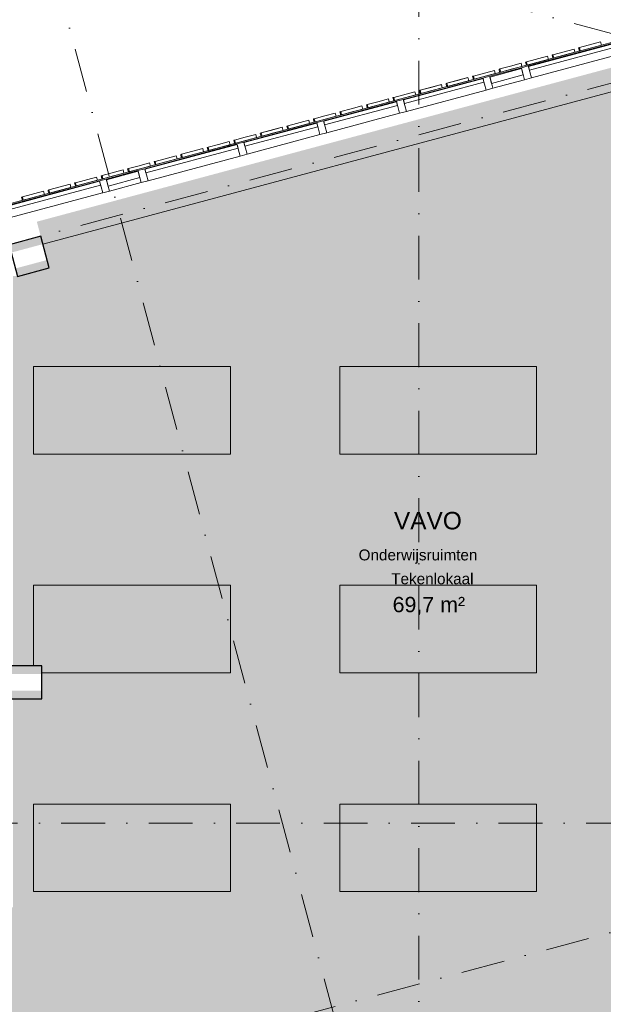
# Model space of a CAD drawing. Header units: millimetres. Extents: x -2530 to 151695, y -8763 to 71774.
# Tile 42 of 256: x 32389 to 37728, y 29343 to 38346. Entities that reach past the tile are written whole.
import ezdxf

# ---------------------------------------------------------------- set-up
doc = ezdxf.new("R2010")
doc.units = ezdxf.units.MM
doc.linetypes.add('RR_Level', pattern=[800, 400, -200, 0, -200])
for name, color, linetype, lineweight in [('A-AREA-____-IDEN', 2, 'Continuous', 13), ('A-AREA-____-PATT', 32, 'Continuous', 9), ('A-FLOR-____-OTLN', 192, 'Continuous', 18), ('A-GLAZ-CURT-MCUT', 52, 'Continuous', 13), ('A-GLAZ-CURT-OTLN', 52, 'Continuous', 13), ('A-GLAZ-CWMG-MCUT', 51, 'Continuous', 13), ('A-GLAZ-CWMG-OTLN', 51, 'Continuous', 13), ('A-WALL-____-OTLN', 113, 'Continuous', 18), ('I-FURN-____-OTLN', 30, 'Continuous', 13), ('S-COLS-____-MCUT', 52, 'Continuous', 25), ('S-COLS-____-OTLN', 52, 'Continuous', 18), ('S-GRID-____-OTLN', 1, 'Continuous', 9)]:
    doc.layers.add(name, color=color, linetype=linetype, lineweight=lineweight)
doc.styles.add('Arial_1', font='arial.ttf', dxfattribs={"height": 100})
doc.styles.add('Arial_B', font='txt', dxfattribs={"height": 160})
doc.styles.add('Arial_B_1', font='txt', dxfattribs={"height": 100})
doc.styles.add('Arial_I', font='txt', dxfattribs={"height": 140})

# ---------------------------------------------------------------- blocks, each defined once
blk = doc.blocks.new('System Panel - Triple glas-689146-plot_V2 Copy 1')
at = {"layer": 'A-GLAZ-CURT-MCUT', "color": 250, "lineweight": 9}
for p, q in [((377, 52.5), (-377, 52.5)), ((-377, 52.5), (-377, 17.5)), ((-377, 17.5), (377, 17.5)), ((377, 17.5), (377, 52.5))]:
    blk.add_line(p, q, dxfattribs=at)
blk = doc.blocks.new('Rectangular Mullion - 65 x 114mm-V186-plot_V2 Copy 1')
at = {"layer": 'A-GLAZ-CWMG-OTLN', "color": 250, "lineweight": 9}
for p, q in [((36626.3, 37811.9), (35898, 37616.7)), ((36655.8, 37701.7), (35927.5, 37506.6))]:
    blk.add_line(p, q, dxfattribs=at)
blk = doc.blocks.new('Rectangular Mullion - 65 x 114mm-683247-plot_V2 Copy 1')
at = {"layer": 'A-GLAZ-CWMG-MCUT', "color": 250, "lineweight": 9}
for p, q in [((-32.5, 57), (32.5, 57)), ((-32.5, -57), (-32.5, 57)), ((32.5, 57), (32.5, -57)), ((32.5, -57), (-32.5, -57))]:
    blk.add_line(p, q, dxfattribs=at)
blk = doc.blocks.new('System Panel - 027_Solid-683259-plot_V2 Copy 1')
at = {"layer": 'A-GLAZ-CURT-MCUT', "color": 250, "lineweight": 9}
for p, q in [((150, 49.5), (-150, 49.5)), ((-150, 49.5), (-150, -10.5)), ((150, -10.5), (150, 49.5)), ((-150, -10.5), (150, -10.5))]:
    blk.add_line(p, q, dxfattribs=at)
blk = doc.blocks.new('System Panel - Triple glas-683258-plot_V2 Copy 1')
at = {"layer": 'A-GLAZ-CURT-MCUT', "color": 250, "lineweight": 9}
for p, q in [((436.25, 52.5), (-436.25, 52.5)), ((-436.25, 52.5), (-436.25, 17.5)), ((-436.25, 17.5), (436.25, 17.5)), ((436.25, 17.5), (436.25, 52.5))]:
    blk.add_line(p, q, dxfattribs=at)
blk = doc.blocks.new('Rectangular Mullion - 65 x 114mm-683244-plot_V2 Copy 1')
at = {"layer": 'A-GLAZ-CWMG-OTLN', "color": 250, "lineweight": 9}
for p, q in [((138783.1, 17990.6), (139072.9, 18068.2)), ((138812.6, 17880.5), (139102.4, 17958.1))]:
    blk.add_line(p, q, dxfattribs=at)
blk = doc.blocks.new('Rectangular Mullion - 65 x 114mm-V181-plot_V2 Copy 1')
at = {"layer": 'A-GLAZ-CWMG-OTLN', "color": 250, "lineweight": 9}
for p, q in [((128269, 15173.3), (129111.8, 15399.2)), ((128298.5, 15063.2), (129141.3, 15289))]:
    blk.add_line(p, q, dxfattribs=at)
blk = doc.blocks.new('System Panel - Triple glas-683257-plot_V2 Copy 1')
at = {"layer": 'A-GLAZ-CURT-MCUT', "color": 250, "lineweight": 9}
for p, q in [((345, 52.5), (-345, 52.5)), ((-345, 52.5), (-345, 17.5)), ((-345, 17.5), (345, 17.5)), ((345, 17.5), (345, 52.5))]:
    blk.add_line(p, q, dxfattribs=at)
blk = doc.blocks.new('Rectangular Mullion - 65 x 114mm-684396-plot_V2 Copy 1')
at = {"layer": 'A-GLAZ-CWMG-OTLN', "color": 250, "lineweight": 9}
for p, q in [((107441.2, 9592.6), (108107.7, 9771.1)), ((107470.7, 9482.4), (108137.2, 9661))]:
    blk.add_line(p, q, dxfattribs=at)
blk = doc.blocks.new('Rectangular Mullion - 65 x 114mm-691171-plot_V2 Copy 1')
at = {"layer": 'A-GLAZ-CWMG-OTLN', "color": 250, "lineweight": 9}
for p, q in [((33471.1, 36966.4), (33181.3, 36888.8)), ((33500.6, 36856.3), (33210.8, 36778.7))]:
    blk.add_line(p, q, dxfattribs=at)
blk = doc.blocks.new('Rectangular Mullion - 65 x 114mm-684454-plot_V2 Copy 1')
at = {"layer": 'A-GLAZ-CWMG-OTLN', "color": 250, "lineweight": 9}
for p, q in [((106535.7, 9349.9), (107378.4, 9575.7)), ((106565.2, 9239.8), (107407.9, 9465.6))]:
    blk.add_line(p, q, dxfattribs=at)
blk = doc.blocks.new('Rectangular Mullion - 65 x 114mm-684367-plot_V2 Copy 1')
at = {"layer": 'A-GLAZ-CWMG-MCUT', "color": 250, "lineweight": 9}
for p, q in [((-32.5, 57), (32.5, 57)), ((-32.5, -57), (-32.5, 57)), ((32.5, 57), (32.5, -57)), ((32.5, -57), (-32.5, -57))]:
    blk.add_line(p, q, dxfattribs=at)
blk = doc.blocks.new('027_Gilde - ATC_FacadeModel_rvt-1-plot_V2 Copy 1')
at = {"layer": 'A-FLOR-____-OTLN', "color": 90}
for p, q in [((38003, 38191.1), (37517.7, 38061.1)), ((37517.7, 38061.1), (32129.6, 36617.3))]:
    blk.add_line(p, q, dxfattribs=at)
at = {"layer": 'A-WALL-____-OTLN', "color": 90}
for p, q in [((37509.9, 38090), (37502.6, 38088.1)), ((37509.9, 38090), (37502.6, 38088.1)), ((37505, 38079.3), (37502.6, 38088.1)), ((37703.1, 38141.8), (37509.9, 38090)), ((37509.9, 38090), (37703.1, 38141.8)), ((37509.9, 38090), (37517.7, 38061.1)), ((37517.7, 38061.1), (37509.9, 38090)), ((37517.7, 38061.1), (37710.9, 38112.8)), ((37517.7, 38061.1), (37710.9, 38112.8)), ((37703.1, 38141.8), (37710.9, 38112.8)), ((37703.1, 38141.8), (37710.9, 38112.8)), ((37217.8, 38011.8), (37024.6, 37960)), ((37024.6, 37960), (37217.8, 38011.8)), ((37217.8, 38011.8), (37225.6, 37982.8)), ((37217.8, 38011.8), (37225.6, 37982.8)), ((37262, 38023.6), (37259.9, 38023)), ((37262, 38023.6), (37259.9, 38023)), ((37264.6, 38005.4), (37259.9, 38023)), ((37262, 38023.6), (37267.3, 38025)), ((37262, 38023.6), (37267.3, 38025)), ((37264.6, 38005.4), (37267.7, 37994.1)), ((37460.4, 38076.8), (37267.3, 38025)), ((37460.4, 38076.8), (37267.3, 38025)), ((37275, 37996), (37267.3, 38025)), ((37275, 37996), (37267.3, 38025)), ((37269.7, 37994.6), (37267.7, 37994.1)), ((37269.7, 37994.6), (37267.7, 37994.1)), ((37269.7, 37994.6), (37275, 37996)), ((37269.7, 37994.6), (37275, 37996)), ((37275, 37996), (37468.2, 38047.8)), ((37371.6, 38021.9), (37275, 37996)), ((37468.2, 38047.8), (37371.6, 38021.9)), ((37460.4, 38076.8), (37468.2, 38047.8)), ((37460.4, 38076.8), (37468.2, 38047.8)), ((37505, 38079.3), (37510.4, 38059.1)), ((37514, 38060.1), (37510.4, 38059.1)), ((37514, 38060.1), (37510.4, 38059.1)), ((36781.9, 37895), (36878.5, 37920.9)), ((36878.5, 37920.9), (36781.9, 37895)), ((36975.1, 37946.7), (36878.5, 37920.9)), ((36878.5, 37920.9), (36975.1, 37946.7)), ((36886.3, 37891.9), (36982.9, 37917.8)), ((36886.3, 37891.9), (36982.9, 37917.8)), ((36975.1, 37946.7), (36982.9, 37917.8)), ((36975.1, 37946.7), (36982.9, 37917.8)), ((37024.6, 37960), (37017.2, 37958)), ((37024.6, 37960), (37017.2, 37958)), ((37019.6, 37949.2), (37017.2, 37958)), ((37019.6, 37949.2), (37025, 37929)), ((37024.6, 37960), (37032.4, 37931)), ((37032.4, 37931), (37024.6, 37960)), ((37032.4, 37931), (37025, 37929)), ((37032.4, 37931), (37025, 37929)), ((37032.4, 37931), (37225.6, 37982.8)), ((37032.4, 37931), (37225.6, 37982.8)), ((36296.6, 37764.9), (36489.8, 37816.7)), ((36489.8, 37816.7), (36393.2, 37790.8)), ((36489.8, 37816.7), (36497.6, 37787.7)), ((36489.8, 37816.7), (36497.6, 37787.7)), ((36539.3, 37829.9), (36531.8, 37827.9)), ((36539.3, 37829.9), (36531.8, 37827.9)), ((36534.1, 37819.1), (36531.8, 37827.9)), ((36534.1, 37819.1), (36539.5, 37799)), ((36732.5, 37881.7), (36539.3, 37829.9)), ((36539.3, 37829.9), (36732.5, 37881.7)), ((36539.3, 37829.9), (36547, 37801)), ((36547, 37801), (36539.3, 37829.9)), ((36547, 37801), (36740.2, 37852.7)), ((36547, 37801), (36740.2, 37852.7)), ((36732.5, 37881.7), (36740.2, 37852.7)), ((36732.5, 37881.7), (36740.2, 37852.7)), ((36781.9, 37895), (36774.5, 37893)), ((36781.9, 37895), (36774.5, 37893)), ((36776.8, 37884.2), (36774.5, 37893)), ((36776.8, 37884.2), (36782.2, 37864)), ((36781.9, 37895), (36789.7, 37866)), ((36789.7, 37866), (36781.9, 37895)), ((36789.7, 37866), (36782.2, 37864)), ((36789.7, 37866), (36782.2, 37864)), ((36886.3, 37891.9), (36789.7, 37866)), ((36789.7, 37866), (36886.3, 37891.9)), ((38078.9, 37761.1), (32600.7, 36293.2)), ((36247.1, 37751.7), (36053.9, 37699.9)), ((36150.5, 37725.8), (36053.9, 37699.9)), ((36061.7, 37670.9), (36254.9, 37722.7)), ((36247.1, 37751.7), (36150.5, 37725.8)), ((36254.9, 37722.7), (36158.3, 37696.8)), ((36247.1, 37751.7), (36239.5, 37749.6)), ((36241.7, 37750.2), (36247.1, 37751.7)), ((36247.1, 37751.7), (36254.9, 37722.7)), ((36247.1, 37751.7), (36254.9, 37722.7)), ((36296.6, 37764.9), (36289, 37762.9)), ((36296.6, 37764.9), (36289, 37762.9)), ((36291.4, 37754.1), (36289, 37762.9)), ((36291.4, 37754.1), (36296.8, 37733.9)), ((36296.6, 37764.9), (36393.2, 37790.8)), ((36296.6, 37764.9), (36304.4, 37736)), ((36304.4, 37736), (36296.6, 37764.9)), ((36304.4, 37736), (36296.8, 37733.9)), ((36304.4, 37736), (36296.8, 37733.9)), ((36304.4, 37736), (36497.6, 37787.7)), ((36304.4, 37736), (36401, 37761.8)), ((36401, 37761.8), (36497.6, 37787.7)), ((36547, 37801), (36539.5, 37799)), ((36547, 37801), (36539.5, 37799)), ((35811.3, 37634.9), (35803.6, 37632.8)), ((35811.3, 37634.9), (35803.6, 37632.8)), ((35806, 37624), (35803.6, 37632.8)), ((36004.5, 37686.6), (35811.3, 37634.9)), ((35811.3, 37634.9), (36004.5, 37686.6)), ((35811.3, 37634.9), (35819, 37605.9)), ((35819, 37605.9), (35811.3, 37634.9)), ((35819, 37605.9), (36012.2, 37657.7)), ((35819, 37605.9), (36012.2, 37657.7)), ((36004.5, 37686.6), (36012.2, 37657.7)), ((36004.5, 37686.6), (36012.2, 37657.7)), ((36048.5, 37698.4), (36046.3, 37697.9)), ((36048.5, 37698.4), (36046.3, 37697.9)), ((36051, 37680.2), (36046.3, 37697.9)), ((36048.5, 37698.4), (36053.9, 37699.9)), ((36048.5, 37698.4), (36053.9, 37699.9)), ((36051, 37680.2), (36054.1, 37668.9)), ((36061.7, 37670.9), (36053.9, 37699.9)), ((36061.7, 37670.9), (36053.9, 37699.9)), ((36056.2, 37669.5), (36054.1, 37668.9)), ((36056.2, 37669.5), (36054.1, 37668.9)), ((36056.2, 37669.5), (36061.5, 37670.9)), ((36056.2, 37669.5), (36061.5, 37670.9)), ((36158.3, 37696.8), (36061.7, 37670.9)), ((35519.1, 37556.6), (35422.5, 37530.7)), ((35422.5, 37530.7), (35519.1, 37556.6)), ((35519.1, 37556.6), (35526.9, 37527.6)), ((35519.1, 37556.6), (35526.9, 37527.6)), ((35568.6, 37569.9), (35560.9, 37567.8)), ((35568.6, 37569.9), (35560.9, 37567.8)), ((35563.2, 37559), (35560.9, 37567.8)), ((35563.2, 37559), (35568.6, 37538.8)), ((35568.6, 37569.9), (35665.2, 37595.7)), ((35665.2, 37595.7), (35568.6, 37569.9)), ((35568.6, 37569.9), (35576.4, 37540.9)), ((35576.4, 37540.9), (35568.6, 37569.9)), ((35673, 37566.8), (35576.4, 37540.9)), ((35576.4, 37540.9), (35673, 37566.8)), ((35761.8, 37621.6), (35665.2, 37595.7)), ((35665.2, 37595.7), (35761.8, 37621.6)), ((35673, 37566.8), (35769.6, 37592.6)), ((35673, 37566.8), (35769.6, 37592.6)), ((35761.8, 37621.6), (35769.6, 37592.6)), ((35761.8, 37621.6), (35769.6, 37592.6)), ((35806, 37624), (35811.4, 37603.8)), ((35819, 37605.9), (35811.4, 37603.8)), ((35819, 37605.9), (35811.4, 37603.8)), ((35083.3, 37439.8), (35179.9, 37465.7)), ((35179.9, 37465.7), (35083.3, 37439.8)), ((35276.5, 37491.6), (35179.9, 37465.7)), ((35179.9, 37465.7), (35276.5, 37491.6)), ((35187.6, 37436.7), (35284.2, 37462.6)), ((35187.6, 37436.7), (35284.2, 37462.6)), ((35276.5, 37491.6), (35284.2, 37462.6)), ((35276.5, 37491.6), (35284.2, 37462.6)), ((35325.9, 37504.8), (35318.2, 37502.8)), ((35325.9, 37504.8), (35318.2, 37502.8)), ((35320.5, 37493.9), (35318.2, 37502.8)), ((35320.5, 37493.9), (35325.9, 37473.8)), ((35325.9, 37504.8), (35422.5, 37530.7)), ((35422.5, 37530.7), (35325.9, 37504.8)), ((35325.9, 37504.8), (35333.7, 37475.9)), ((35333.7, 37475.9), (35325.9, 37504.8)), ((35333.7, 37475.9), (35325.9, 37473.8)), ((35333.7, 37475.9), (35325.9, 37473.8)), ((35430.3, 37501.7), (35333.7, 37475.9)), ((35333.7, 37475.9), (35430.3, 37501.7)), ((35430.3, 37501.7), (35526.9, 37527.6)), ((35430.3, 37501.7), (35526.9, 37527.6)), ((35576.3, 37540.9), (35568.6, 37538.8)), ((35576.3, 37540.9), (35568.6, 37538.8)), ((34840.6, 37374.8), (34832.7, 37372.7)), ((34840.6, 37374.8), (34832.7, 37372.7)), ((34835.1, 37363.9), (34832.7, 37372.7)), ((34835.1, 37363.9), (34840.5, 37343.7)), ((35033.8, 37426.6), (34840.6, 37374.8)), ((34840.6, 37374.8), (35033.8, 37426.6)), ((34840.6, 37374.8), (34848.4, 37345.8)), ((34848.4, 37345.8), (34840.6, 37374.8)), ((34848.4, 37345.8), (35041.6, 37397.6)), ((34848.4, 37345.8), (35041.6, 37397.6)), ((35033.8, 37426.6), (35041.6, 37397.6)), ((35033.8, 37426.6), (35041.6, 37397.6)), ((35083.3, 37439.8), (35075.4, 37437.7)), ((35083.3, 37439.8), (35075.4, 37437.7)), ((35077.8, 37428.9), (35075.4, 37437.7)), ((35077.8, 37428.9), (35083.2, 37408.7)), ((35091.1, 37410.8), (35083.2, 37408.7)), ((35091.1, 37410.8), (35083.2, 37408.7)), ((35083.3, 37439.8), (35091.1, 37410.8)), ((35091.1, 37410.8), (35083.3, 37439.8)), ((35187.6, 37436.7), (35091.1, 37410.8)), ((35091.1, 37410.8), (35187.6, 37436.7)), ((34548.5, 37296.5), (34451.9, 37270.6)), ((34451.9, 37270.6), (34548.5, 37296.5)), ((34548.5, 37296.5), (34556.2, 37267.5)), ((34548.5, 37296.5), (34556.2, 37267.5)), ((34598, 37309.8), (34590, 37307.6)), ((34598, 37309.8), (34590, 37307.6)), ((34592.4, 37298.8), (34590, 37307.6)), ((34592.4, 37298.8), (34597.8, 37278.7)), ((34605.7, 37280.8), (34597.8, 37278.7)), ((34605.7, 37280.8), (34597.8, 37278.7)), ((34791.1, 37361.5), (34598, 37309.8)), ((34694.6, 37335.7), (34598, 37309.8)), ((34598, 37309.8), (34605.7, 37280.8)), ((34605.7, 37280.8), (34598, 37309.8)), ((34605.7, 37280.8), (34798.9, 37332.6)), ((34702.3, 37306.7), (34605.7, 37280.8)), ((34694.6, 37335.7), (34791.1, 37361.5)), ((34702.3, 37306.7), (34798.9, 37332.6)), ((34791.1, 37361.5), (34798.9, 37332.6)), ((34791.1, 37361.5), (34798.9, 37332.6)), ((34848.4, 37345.8), (34840.5, 37343.7)), ((34848.4, 37345.8), (34840.5, 37343.7)), ((34112.6, 37179.7), (34209.2, 37205.6)), ((34209.2, 37205.6), (34112.6, 37179.7)), ((34305.8, 37231.5), (34209.2, 37205.6)), ((34209.2, 37205.6), (34305.8, 37231.5)), ((34217, 37176.6), (34313.6, 37202.5)), ((34217, 37176.6), (34313.6, 37202.5)), ((34305.8, 37231.5), (34313.6, 37202.5)), ((34305.8, 37231.5), (34313.6, 37202.5)), ((34355.3, 37244.8), (34347.3, 37242.6)), ((34355.3, 37244.8), (34347.3, 37242.6)), ((34349.6, 37233.8), (34347.3, 37242.6)), ((34349.6, 37233.8), (34355, 37213.6)), ((34363.1, 37215.8), (34355, 37213.6)), ((34363.1, 37215.8), (34355, 37213.6)), ((34355.3, 37244.8), (34451.9, 37270.6)), ((34451.9, 37270.6), (34355.3, 37244.8)), ((34355.3, 37244.8), (34363.1, 37215.8)), ((34363.1, 37215.8), (34355.3, 37244.8)), ((34459.7, 37241.7), (34363.1, 37215.8)), ((34363.1, 37215.8), (34459.7, 37241.7)), ((34459.7, 37241.7), (34556.2, 37267.5)), ((34459.7, 37241.7), (34556.2, 37267.5)), ((33820.5, 37101.5), (33627.3, 37049.7)), ((33820.5, 37101.5), (33627.3, 37049.7)), ((33820.5, 37101.5), (33828.3, 37072.5)), ((33820.5, 37101.5), (33828.3, 37072.5)), ((33870, 37114.7), (33861.8, 37112.5)), ((33870, 37114.7), (33861.8, 37112.5)), ((33864.2, 37103.7), (33861.8, 37112.5)), ((33864.2, 37103.7), (33869.6, 37083.6)), ((34063.2, 37166.5), (33870, 37114.7)), ((33870, 37114.7), (34063.2, 37166.5)), ((33870, 37114.7), (33877.7, 37085.7)), ((33877.7, 37085.7), (33870, 37114.7)), ((33877.7, 37085.7), (34070.9, 37137.5)), ((33877.7, 37085.7), (34070.9, 37137.5)), ((34063.2, 37166.5), (34070.9, 37137.5)), ((34063.2, 37166.5), (34070.9, 37137.5)), ((34112.6, 37179.7), (34104.6, 37177.6)), ((34112.6, 37179.7), (34104.6, 37177.6)), ((34106.9, 37168.8), (34104.6, 37177.6)), ((34106.9, 37168.8), (34112.3, 37148.6)), ((34120.4, 37150.8), (34112.3, 37148.6)), ((34120.4, 37150.8), (34112.3, 37148.6)), ((34112.6, 37179.7), (34120.4, 37150.8)), ((34120.4, 37150.8), (34112.6, 37179.7)), ((34217, 37176.6), (34120.4, 37150.8)), ((34120.4, 37150.8), (34217, 37176.6)), ((33384.6, 36984.7), (33481.2, 37010.6)), ((33481.2, 37010.6), (33384.6, 36984.7)), ((33577.8, 37036.4), (33481.2, 37010.6)), ((33481.2, 37010.6), (33577.8, 37036.4)), ((33489, 36981.6), (33585.6, 37007.5)), ((33489, 36981.6), (33585.6, 37007.5)), ((33577.8, 37036.4), (33585.6, 37007.5)), ((33577.8, 37036.4), (33585.6, 37007.5)), ((33621.4, 37048.1), (33619.1, 37047.5)), ((33621.4, 37048.1), (33619.1, 37047.5)), ((33623.9, 37029.9), (33619.1, 37047.5)), ((33621.4, 37048.1), (33627.3, 37049.7)), ((33621.4, 37048.1), (33627.3, 37049.7)), ((33623.9, 37029.9), (33626.9, 37018.5)), ((33635.1, 37020.7), (33627.3, 37049.7)), ((33635.1, 37020.7), (33627.3, 37049.7)), ((33629.2, 37019.1), (33635.1, 37020.7)), ((33629.2, 37019.1), (33635.1, 37020.7)), ((33828.3, 37072.5), (33635.1, 37020.7)), ((33635.1, 37020.7), (33828.3, 37072.5)), ((33877.7, 37085.7), (33869.6, 37083.6)), ((33877.7, 37085.7), (33869.6, 37083.6)), ((33142, 36919.6), (33133.7, 36917.4)), ((33142, 36919.6), (33133.7, 36917.4)), ((33136, 36908.6), (33133.7, 36917.4)), ((33335.2, 36971.4), (33142, 36919.6)), ((33142, 36919.6), (33335.2, 36971.4)), ((33142, 36919.6), (33149.7, 36890.7)), ((33149.7, 36890.7), (33142, 36919.6)), ((33149.7, 36890.7), (33342.9, 36942.4)), ((33246.3, 36916.6), (33149.7, 36890.7)), ((33246.3, 36916.6), (33342.9, 36942.4)), ((33335.2, 36971.4), (33342.9, 36942.4)), ((33335.2, 36971.4), (33342.9, 36942.4)), ((33384.6, 36984.7), (33376.4, 36982.5)), ((33384.6, 36984.7), (33376.4, 36982.5)), ((33378.8, 36973.6), (33376.4, 36982.5)), ((33378.8, 36973.6), (33384.2, 36953.5)), ((33392.4, 36955.7), (33384.2, 36953.5)), ((33392.4, 36955.7), (33384.2, 36953.5)), ((33384.6, 36984.7), (33392.4, 36955.7)), ((33392.4, 36955.7), (33384.6, 36984.7)), ((33489, 36981.6), (33392.4, 36955.7)), ((33392.4, 36955.7), (33489, 36981.6)), ((32849.8, 36841.4), (32656.6, 36789.6)), ((32656.6, 36789.6), (32849.8, 36841.4)), ((32849.8, 36841.4), (32857.6, 36812.4)), ((32849.8, 36841.4), (32857.6, 36812.4)), ((32893.3, 36853), (32891, 36852.4)), ((32893.3, 36853), (32891, 36852.4)), ((32895.7, 36834.7), (32891, 36852.4)), ((32893.3, 36853), (32899.3, 36854.6)), ((32893.3, 36853), (32899.3, 36854.6)), ((32895.7, 36834.7), (32898.7, 36823.4)), ((32901.1, 36824), (32898.7, 36823.4)), ((32901.1, 36824), (32898.7, 36823.4)), ((33092.5, 36906.4), (32899.3, 36854.6)), ((33092.5, 36906.4), (32899.3, 36854.6)), ((32907.1, 36825.6), (32899.3, 36854.6)), ((32907.1, 36825.6), (32899.3, 36854.6)), ((32901.1, 36824), (32907.1, 36825.6)), ((32901.1, 36824), (32907.1, 36825.6)), ((33100.3, 36877.4), (32907.1, 36825.6)), ((32907.1, 36825.6), (33100.3, 36877.4)), ((33092.5, 36906.4), (33100.3, 36877.4)), ((33092.5, 36906.4), (33100.3, 36877.4)), ((33094.3, 36875.8), (33100.3, 36877.4)), ((33094.3, 36875.8), (33100.3, 36877.4)), ((33136, 36908.6), (33141.5, 36888.4)), ((33149.2, 36890.5), (33141.5, 36888.4)), ((33149.2, 36890.5), (33141.5, 36888.4)), ((32607.2, 36776.3), (32414, 36724.6)), ((32414, 36724.6), (32607.2, 36776.3)), ((32421.7, 36695.6), (32614.9, 36747.4)), ((32421.7, 36695.6), (32614.9, 36747.4)), ((32614.9, 36747.4), (32606.5, 36745.1)), ((32606.5, 36745.1), (32614.9, 36747.4)), ((32607.2, 36776.3), (32614.9, 36747.4)), ((32607.2, 36776.3), (32614.9, 36747.4)), ((32656.6, 36789.6), (32648.3, 36787.3)), ((32656.6, 36789.6), (32648.3, 36787.3)), ((32650.6, 36778.5), (32648.3, 36787.3)), ((32650.6, 36778.5), (32656, 36758.4)), ((32664.4, 36760.6), (32656, 36758.4)), ((32664.4, 36760.6), (32656, 36758.4)), ((32656.6, 36789.6), (32664.4, 36760.6)), ((32664.4, 36760.6), (32656.6, 36789.6)), ((32664.4, 36760.6), (32857.6, 36812.4)), ((32664.4, 36760.6), (32857.6, 36812.4)), ((32414, 36724.6), (32405.5, 36722.3)), ((32414, 36724.6), (32405.5, 36722.3)), ((32407.9, 36713.5), (32405.5, 36722.3)), ((32407.9, 36713.5), (32413.3, 36693.3)), ((32421.7, 36695.6), (32413.3, 36693.3)), ((32421.7, 36695.6), (32413.3, 36693.3)), ((32414, 36724.6), (32421.7, 36695.6)), ((32421.7, 36695.6), (32414, 36724.6))]:
    blk.add_line(p, q, dxfattribs=at)
at = {"layer": 'A-GLAZ-CURT-OTLN', "color": 90, "lineweight": 18}
for name, p, rotation in [('System Panel - Triple glas-683258-plot_V2 Copy 1', (37477.8, 37981), 14.99999999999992), ('System Panel - 027_Solid-683259-plot_V2 Copy 1', (36848.7, 37812.4), 14.99999999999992), ('System Panel - Triple glas-689146-plot_V2 Copy 1', (36276.9, 37659.2), 14.99999999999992), ('System Panel - Triple glas-683257-plot_V2 Copy 1', (35516.7, 37455.5), 14.99999999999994), ('System Panel - Triple glas-683257-plot_V2 Copy 1', (34787.5, 37260.1), 14.99999999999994), ('System Panel - Triple glas-683258-plot_V2 Copy 1', (33970, 37041.1), 14.99999999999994), ('System Panel - 027_Solid-683259-plot_V2 Copy 1', (33341, 36872.5), 14.99999999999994), ('System Panel - Triple glas-683258-plot_V2 Copy 1', (32711.9, 36704), 14.99999999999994)]:
    blk.add_blockref(name, p, dxfattribs=dict(at, rotation=rotation))
at = {"layer": 'A-GLAZ-CWMG-OTLN', "color": 90, "lineweight": 18, "rotation": 180}
for name, p in [('Rectangular Mullion - 65 x 114mm-V181-plot_V2 Copy 1', (166182.9, 53212.2)), ('Rectangular Mullion - 65 x 114mm-683244-plot_V2 Copy 1', (175791.5, 55786.8)), ('Rectangular Mullion - 65 x 114mm-684396-plot_V2 Copy 1', (143306, 47082.3)), ('Rectangular Mullion - 65 x 114mm-684396-plot_V2 Copy 1', (142576.7, 46886.9)), ('Rectangular Mullion - 65 x 114mm-684454-plot_V2 Copy 1', (140941.9, 46448.9)), ('Rectangular Mullion - 65 x 114mm-684454-plot_V2 Copy 1', (139683.7, 46111.8))]:
    blk.add_blockref(name, p, dxfattribs=at)
at = {"layer": 'A-GLAZ-CWMG-OTLN', "color": 90, "lineweight": 18, "extrusion": (0, 0, -1), "rotation": 165.0000000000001}
for name, p in [('Rectangular Mullion - 65 x 114mm-683247-plot_V2 Copy 1', (-37025, 37859.7)), ('Rectangular Mullion - 65 x 114mm-683247-plot_V2 Copy 1', (-36672.5, 37765.2)), ('Rectangular Mullion - 65 x 114mm-683247-plot_V2 Copy 1', (-35881.4, 37553.2)), ('Rectangular Mullion - 65 x 114mm-684367-plot_V2 Copy 1', (-35152.1, 37357.8)), ('Rectangular Mullion - 65 x 114mm-684367-plot_V2 Copy 1', (-34422.8, 37162.4)), ('Rectangular Mullion - 65 x 114mm-684367-plot_V2 Copy 1', (-33517.3, 36919.8)), ('Rectangular Mullion - 65 x 114mm-684367-plot_V2 Copy 1', (-33164.7, 36825.3))]:
    blk.add_blockref(name, p, dxfattribs=at)
at = {"layer": 'A-GLAZ-CWMG-OTLN', "color": 90, "lineweight": 18}
for name in ['Rectangular Mullion - 65 x 114mm-V186-plot_V2 Copy 1', 'Rectangular Mullion - 65 x 114mm-691171-plot_V2 Copy 1']:
    blk.add_blockref(name, (0, 0), dxfattribs=at)
blk = doc.blocks.new('NLRS_28_SC_LIB_kolom recht_generiek_ISR - kolom beton_ONTWERP-6193513-plot_V2 Copy 1')
at = {"layer": 'S-COLS-____-OTLN', "lineweight": 13}
h = blk.add_hatch(color=256, dxfattribs=at)
h.paths.add_polyline_path([(-150, -150), (150, -150), (150, -75), (-150, -75)])
h.paths.add_polyline_path([(-150, 75), (150, 75), (150, 150), (-150, 150)])
at = {"layer": 'S-COLS-____-MCUT'}
for p, q in [((150, 150), (-150, 150)), ((-150, 150), (-150, -150)), ((150, -150), (150, 150)), ((-150, -150), (150, -150))]:
    blk.add_line(p, q, dxfattribs=at)
blk = doc.blocks.new('NLRS_82_FU_UN_82_cc_mod_tafel_GEN - tafel 1800 x 800-6015189-plot_V2 Copy 1')
at = {"layer": 'I-FURN-____-OTLN', "color": 9}
for p, q in [((-842.1, 412), (-842.1, -386)), ((956.9, 413), (-841.1, 413)), ((957.9, -386), (957.9, 412)), ((-841.1, -387), (956.9, -387))]:
    blk.add_line(p, q, dxfattribs=at)
for centre, start, end in [((-841.1, 412), 90, 180), ((956.9, 412), 0, 90), ((-841.1, -386), 180, 270), ((956.9, -386), 270, 360)]:
    blk.add_arc(centre, 1, start, end, dxfattribs=at)
blk = doc.blocks.new('NLRS_82_FU_UN_82_cc_mod_tafel_GEN - tafel 1800 x 800-V91-plot_V2 Copy 1')
at = {"layer": 'I-FURN-____-OTLN', "color": 9}
for p, q in [((-842.1, 412), (-842.1, -323.9)), ((956.9, 413), (-841.1, 413)), ((957.9, -386), (957.9, 412)), ((-767.1, -387), (956.9, -387))]:
    blk.add_line(p, q, dxfattribs=at)
for centre, start, end in [((-841.1, 412), 90, 180), ((956.9, 412), 0, 90), ((956.9, -386), 270, 360)]:
    blk.add_arc(centre, 1, start, end, dxfattribs=at)

msp = doc.modelspace()

# ---------------------------------------------------------------- hatches: boundary and pattern name
at = {"layer": 'A-AREA-____-PATT', "transparency": 33554509}
msp.add_hatch(color=10, dxfattribs=at).paths.add_polyline_path([(37786.0147, 27161.7966), (39641.4834, 27161.7966), (39641.4834, 27236.7966), (39941.4834, 27236.7966), (39941.4834, 27161.7966), (40080.4592, 27161.7966), (40080.4592, 28761.7966), (40155.4592, 28761.7966), (40155.4592, 29795.7966), (40080.4592, 29795.7966), (40080.4592, 30291.3486), (38023.9464, 37966.3587), (32545.6726, 36498.4602), (32658.9069, 36075.8642), (32369.1291, 35998.2185), (32366.4834, 36002.1388), (32328.9834, 36002.1388), (32328.9834, 32436.7966), (32591.4834, 32436.7966), (32591.4834, 32136.7966), (32328.9834, 32136.7966), (32328.9834, 30229.1422), (32153.9834, 30229.1422), (32153.9834, 28729.1422), (32328.9834, 28729.1422), (32328.9834, 28686.7966), (32591.4834, 28686.7966), (32591.4834, 28386.7966), (32328.9834, 28386.7966), (32328.9834, 27161.7966), (37727.0603, 27161.7966)])

# ---------------------------------------------------------------- linework, layer by layer
at = {"layer": 'S-GRID-____-OTLN', "linetype": 'RR_Level'}
for p, q in [((36041.4834, 70774.2271), (36041.4834, -6763.3674)), ((88205.4064, 51270.0868), (-68.3933, 27617.1934)), ((146046.376, 9216.1125), (-468.8634, 48474.7526)), ((90146.5493, 44025.6431), (-68.3933, 19852.6221)), ((32688.9097, 38848.2482), (35722.1275, 27528.1251)), ((-34.3191, 31000), (143998.0499, 31000))]:
    msp.add_line(p, q, dxfattribs=at)

# ---------------------------------------------------------------- block references
at = {"lineweight": 5}
msp.add_blockref('027_Gilde - ATC_FacadeModel_rvt-1-plot_V2 Copy 1', (0, 0), dxfattribs=at)
at = {"layer": 'I-FURN-____-OTLN', "color": 9}
for name, p in [('NLRS_82_FU_UN_82_cc_mod_tafel_GEN - tafel 1800 x 800-6015189-plot_V2 Copy 1', (33358.6057, 34760.7275)), ('NLRS_82_FU_UN_82_cc_mod_tafel_GEN - tafel 1800 x 800-6015189-plot_V2 Copy 1', (36158.6057, 34760.7275)), ('NLRS_82_FU_UN_82_cc_mod_tafel_GEN - tafel 1800 x 800-V91-plot_V2 Copy 1', (33358.6057, 32760.7275)), ('NLRS_82_FU_UN_82_cc_mod_tafel_GEN - tafel 1800 x 800-6015189-plot_V2 Copy 1', (36158.6057, 32760.7275)), ('NLRS_82_FU_UN_82_cc_mod_tafel_GEN - tafel 1800 x 800-6015189-plot_V2 Copy 1', (33358.6057, 30760.7275)), ('NLRS_82_FU_UN_82_cc_mod_tafel_GEN - tafel 1800 x 800-6015189-plot_V2 Copy 1', (36158.6057, 30760.7275))]:
    msp.add_blockref(name, p, dxfattribs=at)
at = {"layer": 'S-COLS-____-OTLN', "lineweight": 13, "rotation": 15.00000000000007}
msp.add_blockref('NLRS_28_SC_LIB_kolom recht_generiek_ISR - kolom beton_ONTWERP-6193513-plot_V2 Copy 1', (32475.1951, 36181.9302), dxfattribs=at)
at = {"layer": 'S-COLS-____-OTLN', "lineweight": 13}
msp.add_blockref('NLRS_28_SC_LIB_kolom recht_generiek_ISR - kolom beton_ONTWERP-6193513-plot_V2 Copy 1', (32441.4834, 32286.7966), dxfattribs=at)

# ---------------------------------------------------------------- texts
at = {"layer": 'A-AREA-____-IDEN', "lineweight": 9, "attachment_point": 1}
for s, insert, char_height, width, style in [('VAVO', (35812.7021, 33845.0442), 160, 721.51875, 'Arial_B'), ('Onderwijsruimten', (35489.5771, 33501.527), 100, 1619.40875, 'Arial_B_1'), ('Tekenlokaal', (35787.5771, 33283.7896), 100, 897.89, 'Arial_1'), ('69,7 m²', (35800.5771, 33067.8883), 140, 865.8225, 'Arial_I')]:
    msp.add_mtext(s, dxfattribs=dict(at, insert=insert, char_height=char_height, width=width, style=style))

doc.saveas('drawing.dxf')
